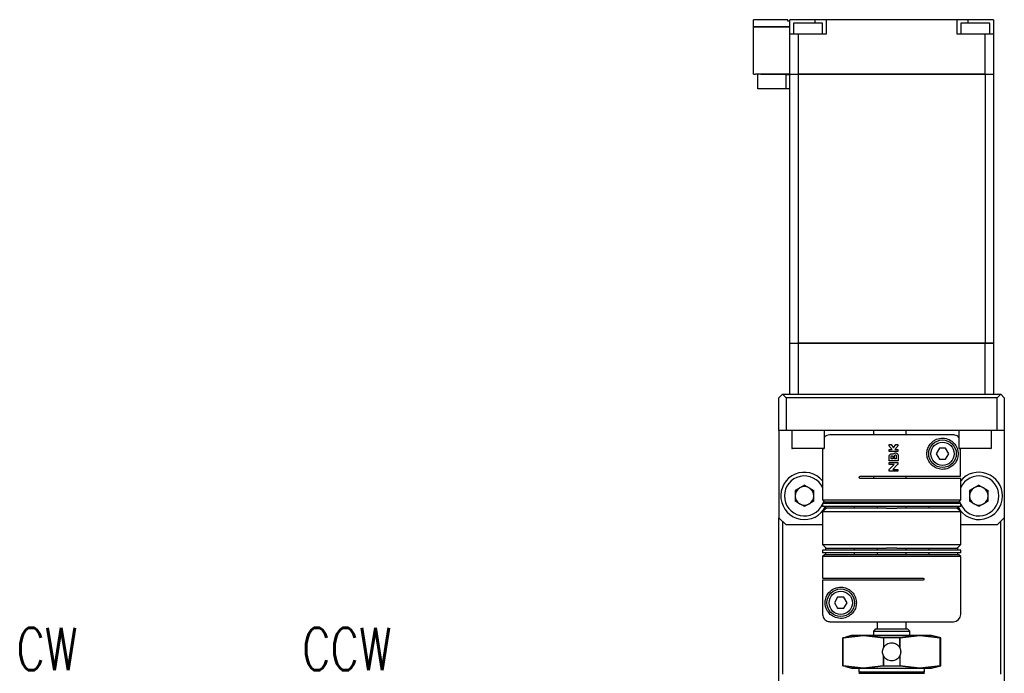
# Model space of a CAD drawing. Header units: millimetres. Extents: x 0 to 354, y -2 to 231.
# Tile 6 of 13: x 78 to 146, y 165 to 210. Entities that reach past the tile are written whole.
import ezdxf

# ---------------------------------------------------------------- set-up
doc = ezdxf.new("R2010")
doc.units = ezdxf.units.MM
doc.layers.add('SLD-0', color=7, linetype='Continuous')
doc.styles.add('SLDTEXTSTYLE1', font='TXT', dxfattribs={"width": 0.75, "bigfont": 'bigfont'})

msp = doc.modelspace()

# ---------------------------------------------------------------- linework, layer by layer
at = {"color": 7, "linetype": 'Continuous', "lineweight": 25}
for p, q in [((128.86273474, 209.85966979), (128.86273474, 210.35966979)), ((129.00227127, 210.35966979), (128.86273474, 210.35966979)), ((131.21273474, 210.35966979), (129.00227127, 210.35966979)), ((131.21273474, 210.25966979), (131.21273474, 210.35966979)), ((131.36273474, 210.25966979), (131.21273474, 210.25966979)), ((131.36273474, 209.35966979), (131.36273474, 210.35966979)), ((133.11273474, 210.35966979), (131.36273474, 210.35966979)), ((131.61273474, 210.10966979), (131.61273474, 209.35966979)), ((133.61273474, 210.10966979), (131.61273474, 210.10966979)), ((133.11273474, 210.10966979), (133.11273474, 210.35966979)), ((133.86273474, 210.35966979), (133.11273474, 210.35966979)), ((133.61273474, 209.35966979), (133.61273474, 210.10966979)), ((133.86273474, 210.35966979), (133.86273474, 209.35966979)), ((142.86273474, 210.35966979), (133.86273474, 210.35966979)), ((142.86273474, 209.35966979), (142.86273474, 210.35966979)), ((143.61273474, 210.35966979), (142.86273474, 210.35966979)), ((143.11273474, 210.10966979), (143.11273474, 209.35966979)), ((145.11273474, 210.10966979), (143.11273474, 210.10966979)), ((143.61273474, 210.35966979), (143.61273474, 210.10966979)), ((145.36273474, 210.35966979), (143.61273474, 210.35966979)), ((145.11273474, 209.35966979), (145.11273474, 210.10966979)), ((145.36273474, 210.35966979), (145.36273474, 209.35966979)), ((129.00227127, 209.85966979), (128.86273474, 209.85966979)), ((128.86273474, 206.60966979), (128.86273474, 209.83466979)), ((129.00227127, 209.83466979), (128.86273474, 209.83466979)), ((128.88773474, 209.85966979), (128.88773474, 209.83466979)), ((131.36273474, 209.85966979), (129.00227127, 209.85966979)), ((131.36273474, 209.83466979), (129.00227127, 209.83466979)), ((131.36273474, 206.60966979), (131.36273474, 209.35966979)), ((131.94011845, 209.35966979), (131.36273474, 209.35966979)), ((131.94011845, 209.35966979), (131.94011845, 206.60966979)), ((133.86273474, 209.35966979), (131.94011845, 209.35966979)), ((144.78535103, 209.35966979), (142.86273474, 209.35966979)), ((144.78535103, 206.60966979), (144.78535103, 209.35966979)), ((145.36273474, 209.35966979), (144.78535103, 209.35966979)), ((145.36273474, 209.35966979), (145.36273474, 206.60966979)), ((128.86273474, 206.60966979), (129.00227127, 206.60966979)), ((131.36273474, 206.60966979), (129.00227127, 206.60966979)), ((129.16273474, 205.60966979), (129.16273474, 206.60966979)), ((129.36273474, 206.60966979), (129.36273474, 206.58466979)), ((131.11273474, 206.58466979), (129.36273474, 206.58466979)), ((131.11273474, 205.60966979), (131.11273474, 206.58466979)), ((131.11273474, 206.58466979), (131.36273474, 206.58466979)), ((131.36273474, 206.60966979), (131.94011845, 206.60966979)), ((131.36273474, 188.10966979), (131.36273474, 206.58466979)), ((131.94011845, 206.58466979), (131.36273474, 206.58466979)), ((131.36773474, 206.60966979), (131.36773474, 206.58466979)), ((144.78535103, 206.60966979), (131.94011845, 206.60966979)), ((131.94011845, 206.58466979), (131.94011845, 188.10966979)), ((144.78535103, 206.58466979), (131.94011845, 206.58466979)), ((131.94206499, 206.58466979), (131.94206499, 206.60966979)), ((144.78340448, 206.60966979), (144.78340448, 206.58466979)), ((144.78535103, 206.60966979), (145.36273474, 206.60966979)), ((144.78535103, 206.58466979), (144.78535103, 188.10966979)), ((145.36273474, 206.58466979), (144.78535103, 206.58466979)), ((145.35773474, 206.58466979), (145.35773474, 206.60966979)), ((145.36273474, 206.58466979), (145.36273474, 188.10966979)), ((131.11273474, 205.60966979), (129.16273474, 205.60966979)), ((131.36273474, 205.60966979), (131.11273474, 205.60966979)), ((131.36273474, 188.10966979), (131.94011845, 188.10966979)), ((131.36273474, 184.60966979), (131.36273474, 188.08466979)), ((131.94011845, 188.08466979), (131.36273474, 188.08466979)), ((131.36773474, 188.10966979), (131.36773474, 188.08466979)), ((144.78535103, 188.10966979), (131.94011845, 188.10966979)), ((131.94011845, 188.08466979), (131.94011845, 184.60966979)), ((144.78535103, 188.08466979), (131.94011845, 188.08466979)), ((131.94206499, 188.08466979), (131.94206499, 188.10966979)), ((144.78340448, 188.10966979), (144.78340448, 188.08466979)), ((145.36273474, 188.10966979), (144.78535103, 188.10966979)), ((144.78535103, 184.60966979), (144.78535103, 188.08466979)), ((145.36273474, 188.08466979), (144.78535103, 188.08466979)), ((145.35773474, 188.08466979), (145.35773474, 188.10966979)), ((145.36273474, 188.08466979), (145.36273474, 184.60966979)), ((130.61273474, 184.35966979), (130.86273474, 184.60966979)), ((130.61273474, 182.10966979), (130.61273474, 184.35966979)), ((130.86273474, 184.60966979), (131.11273474, 184.35966979)), ((130.86273474, 184.60966979), (145.86273474, 184.60966979)), ((131.11273474, 184.35966979), (131.11273474, 182.10966979)), ((145.61273474, 184.35966979), (131.11273474, 184.35966979)), ((131.94011845, 184.60966979), (144.78535103, 184.60966979)), ((145.61273474, 184.35966979), (145.86273474, 184.60966979)), ((145.61273474, 182.10966979), (145.61273474, 184.35966979)), ((145.86273474, 184.60966979), (146.11273474, 184.35966979)), ((146.11273474, 184.35966979), (146.11273474, 182.10966979)), ((131.11273474, 182.10966979), (130.61273474, 182.10966979)), ((130.61273474, 182.10966979), (130.61273474, 176.10966979)), ((145.61273474, 182.10966979), (131.11273474, 182.10966979)), ((131.48773474, 182.10966979), (131.48773474, 180.92216979)), ((133.73773474, 180.92216979), (133.73773474, 182.10966979)), ((137.11273474, 182.10966979), (137.11273474, 181.80966979)), ((139.36273474, 181.80966979), (139.36273474, 182.10966979)), ((142.98773474, 182.10966979), (142.98773474, 180.92216979)), ((145.23773474, 180.92216979), (145.23773474, 182.10966979)), ((146.11273474, 182.10966979), (145.61273474, 182.10966979)), ((146.11273474, 182.10966979), (146.11273474, 176.10966979)), ((132.61273474, 180.85966979), (131.55023474, 180.85966979)), ((133.67523474, 180.85966979), (132.61273474, 180.85966979)), ((133.61273474, 180.85966979), (133.61273474, 177.33466979)), ((138.19373474, 181.14366979), (138.32373474, 181.14366979)), ((138.19373474, 181.09676871), (138.19373474, 181.14366979)), ((138.39306807, 180.79266979), (138.22056591, 181.01767261)), ((138.32373474, 181.14366979), (138.49273474, 180.92323501)), ((138.49273474, 180.92323501), (138.66173474, 181.14366979)), ((138.76490356, 181.01767261), (138.5924014, 180.79266979)), ((138.66173474, 181.14366979), (138.79173474, 181.14366979)), ((138.79173474, 181.14366979), (138.79173474, 181.09676871)), ((141.64622839, 180.88466979), (141.42972204, 180.50966979)), ((142.07924109, 180.88466979), (141.64622839, 180.88466979)), ((142.29574744, 180.50966979), (142.07924109, 180.88466979)), ((144.11273474, 180.85966979), (143.05023474, 180.85966979)), ((143.11036573, 178.95966979), (143.11036573, 180.85966979)), ((145.17523474, 180.85966979), (144.11273474, 180.85966979)), ((138.19373474, 180.79266979), (138.39306807, 180.79266979)), ((138.19373474, 180.66266979), (138.19373474, 180.79266979)), ((138.79173474, 180.66266979), (138.19373474, 180.66266979)), ((138.19373474, 180.01866979), (138.19373474, 180.31766979)), ((138.32373474, 180.14866979), (138.32373474, 180.31766979)), ((138.44073474, 180.14866979), (138.32373474, 180.14866979)), ((138.44073474, 180.31766979), (138.44073474, 180.14866979)), ((138.57073474, 180.14866979), (138.57073474, 180.38266979)), ((138.67473474, 180.14866979), (138.57073474, 180.14866979)), ((138.5924014, 180.79266979), (138.79173474, 180.79266979)), ((138.67473474, 180.38266979), (138.67473474, 180.14866979)), ((138.79173474, 180.79266979), (138.79173474, 180.66266979)), ((138.80473474, 180.38266979), (138.80473474, 180.01866979)), ((141.42972204, 180.50966979), (141.64622839, 180.13466979)), ((142.07924109, 180.13466979), (142.29574744, 180.50966979)), ((138.80473474, 180.01866979), (138.19373474, 180.01866979)), ((138.19373474, 179.90366979), (138.79173474, 179.90366979)), ((138.19373474, 179.77366979), (138.19373474, 179.90366979)), ((138.53173474, 179.77366979), (138.19373474, 179.77366979)), ((138.23181086, 179.47374591), (138.53173474, 179.77366979)), ((138.75365862, 179.73559367), (138.45373474, 179.43566979)), ((138.79173474, 179.90366979), (138.79173474, 179.82751755)), ((141.64622839, 180.13466979), (142.07924109, 180.13466979)), ((136.21273474, 178.95966979), (143.11036573, 178.95966979)), ((143.11273474, 178.80966979), (136.21273474, 178.80966979)), ((137.11273474, 178.95966979), (137.11273474, 178.80966979)), ((138.19373474, 179.30566979), (138.19373474, 179.38182203)), ((138.79173474, 179.30566979), (138.19373474, 179.30566979)), ((138.45373474, 179.43566979), (138.79173474, 179.43566979)), ((138.79173474, 179.43566979), (138.79173474, 179.30566979)), ((139.36273474, 178.80966979), (139.36273474, 178.95966979)), ((143.11273474, 177.33466979), (143.11273474, 178.80966979)), ((132.36273474, 178.34867813), (131.72273474, 177.97917396)), ((132.36273474, 178.34867813), (133.00273474, 177.97917396)), ((144.36273474, 178.34867813), (143.72273474, 177.97917396)), ((144.36273474, 178.34867813), (145.00273474, 177.97917396)), ((131.72273474, 177.97917396), (131.72273474, 177.24016562)), ((133.00273474, 177.24016562), (133.00273474, 177.97917396)), ((143.72273474, 177.97917396), (143.72273474, 177.24016562)), ((145.00273474, 177.24016562), (145.00273474, 177.97917396)), ((132.36273474, 176.87066145), (131.72273474, 177.24016562)), ((133.00273474, 177.24016562), (132.36273474, 176.87066145)), ((133.61273474, 177.33466979), (133.73773474, 177.20966979)), ((133.61273474, 177.33466979), (143.11273474, 177.33466979)), ((133.61273474, 177.08466979), (133.61273474, 176.88466979)), ((143.11273474, 177.08466979), (133.61273474, 177.08466979)), ((143.11273474, 176.88466979), (133.61273474, 176.88466979)), ((133.86273474, 176.75966979), (133.61273474, 176.50966979)), ((133.73773474, 177.20966979), (142.98773474, 177.20966979)), ((133.81273474, 177.20966979), (133.81273474, 177.08466979)), ((133.81273474, 176.88466979), (133.81273474, 176.75966979)), ((133.81273474, 176.75966979), (133.87646713, 176.75966979)), ((138.01144715, 176.75966979), (133.87646713, 176.75966979)), ((135.81273474, 177.08466979), (135.81273474, 177.20966979)), ((135.81273474, 176.75966979), (135.81273474, 176.88466979)), ((137.11273474, 177.20966979), (137.11273474, 177.10966979)), ((137.11273474, 177.10966979), (137.36273474, 177.10966979)), ((137.36273474, 177.20966979), (137.36273474, 177.08466979)), ((137.36273474, 176.88466979), (137.36273474, 176.75966979)), ((138.01144715, 176.75966979), (138.71402233, 176.75966979)), ((142.84900234, 176.75966979), (138.71402233, 176.75966979)), ((139.36273474, 177.08466979), (139.36273474, 177.20966979)), ((139.36273474, 177.10966979), (139.36273474, 177.20966979)), ((139.36273474, 176.75966979), (139.36273474, 176.88466979)), ((140.91273474, 177.20966979), (140.91273474, 177.08466979)), ((140.91273474, 176.88466979), (140.91273474, 176.75966979)), ((142.84900234, 176.75966979), (142.91273474, 176.75966979)), ((143.11273474, 176.50966979), (142.86273474, 176.75966979)), ((142.91273474, 177.08466979), (142.91273474, 177.20966979)), ((142.91273474, 176.75966979), (142.91273474, 176.88466979)), ((142.98773474, 177.20966979), (143.11273474, 177.33466979)), ((143.09190824, 177.08466979), (143.03401167, 177.25594672)), ((143.11273474, 176.88466979), (143.11273474, 177.08466979)), ((144.36273474, 176.87066145), (143.72273474, 177.24016562)), ((145.00273474, 177.24016562), (144.36273474, 176.87066145)), ((130.61273474, 176.10966979), (131.11273474, 175.60966979)), ((130.61273474, 155.85966979), (130.61273474, 176.10966979)), ((133.61273474, 176.50966979), (133.61273474, 174.25966979)), ((143.11273474, 176.50966979), (133.61273474, 176.50966979)), ((143.11273474, 174.25966979), (143.11273474, 176.50966979)), ((145.61273474, 175.60966979), (146.11273474, 176.10966979)), ((146.11273474, 176.10966979), (146.11273474, 145.10966979)), ((130.86273474, 175.85966979), (130.86273474, 165.35966979)), ((133.61273474, 175.60966979), (131.11273474, 175.60966979)), ((145.61273474, 175.60966979), (143.11273474, 175.60966979)), ((145.86273474, 165.35966979), (145.86273474, 175.85966979)), ((133.61273474, 174.25966979), (133.86273474, 174.00966979)), ((133.61273474, 174.25966979), (143.11273474, 174.25966979)), ((142.86273474, 174.00966979), (143.11273474, 174.25966979)), ((133.61273474, 173.88466979), (133.61273474, 173.68466979)), ((143.11273474, 173.88466979), (133.61273474, 173.88466979)), ((143.11273474, 173.68466979), (133.61273474, 173.68466979)), ((133.73773474, 173.55966979), (133.61273474, 173.43466979)), ((133.61273474, 173.43466979), (133.61273474, 171.95966979)), ((143.11273474, 173.43466979), (133.61273474, 173.43466979)), ((142.98773474, 173.55966979), (133.73773474, 173.55966979)), ((133.81273474, 174.00966979), (133.81273474, 173.88466979)), ((133.81273474, 174.00966979), (133.87646713, 174.00966979)), ((133.81273474, 173.68466979), (133.81273474, 173.55966979)), ((133.87646713, 174.00966979), (138.01144715, 174.00966979)), ((135.81273474, 173.88466979), (135.81273474, 174.00966979)), ((135.81273474, 173.55966979), (135.81273474, 173.68466979)), ((137.36273474, 174.00966979), (137.36273474, 173.88466979)), ((137.36273474, 173.68466979), (137.36273474, 173.55966979)), ((138.71402233, 174.00966979), (138.01144715, 174.00966979)), ((138.71402233, 174.00966979), (142.84900234, 174.00966979)), ((139.36273474, 173.88466979), (139.36273474, 174.00966979)), ((139.36273474, 173.55966979), (139.36273474, 173.68466979)), ((140.91273474, 174.00966979), (140.91273474, 173.88466979)), ((140.91273474, 173.68466979), (140.91273474, 173.55966979)), ((142.91273474, 174.00966979), (142.84900234, 174.00966979)), ((142.91273474, 173.88466979), (142.91273474, 174.00966979)), ((142.91273474, 173.55966979), (142.91273474, 173.68466979)), ((143.11273474, 173.43466979), (142.98773474, 173.55966979)), ((143.11273474, 173.68466979), (143.11273474, 173.88466979)), ((143.11273474, 169.45966979), (143.11273474, 173.43466979)), ((133.61273474, 171.95966979), (140.51273474, 171.95966979)), ((133.61510375, 171.80966979), (133.61510375, 169.45966979)), ((140.51273474, 171.80966979), (133.61510375, 171.80966979)), ((134.64622839, 170.63466979), (134.42972204, 170.25966979)), ((134.42972204, 170.25966979), (134.64622839, 169.88466979)), ((135.07924109, 170.63466979), (134.64622839, 170.63466979)), ((135.29574744, 170.25966979), (135.07924109, 170.63466979)), ((135.07924109, 169.88466979), (135.29574744, 170.25966979)), ((134.64622839, 169.88466979), (135.07924109, 169.88466979)), ((137.36273474, 168.95966979), (137.36273474, 168.45966979)), ((139.36273474, 168.45966979), (139.36273474, 168.95966979)), ((135.03469461, 167.84220154), (136.41819109, 168.00966979)), ((136.41819109, 168.00966979), (135.03469461, 167.84220154)), ((135.61273474, 168.00966979), (135.19991357, 167.89905469)), ((136.41819109, 168.00966979), (135.61273474, 168.00966979)), ((137.80168757, 167.84220154), (136.41819109, 168.00966979)), ((140.30727839, 168.00966979), (136.41819109, 168.00966979)), ((136.41819109, 168.00966979), (137.80168757, 167.84220154)), ((137.26273474, 168.45966979), (137.11273474, 168.30966979)), ((137.11273474, 168.30966979), (137.11273474, 168.00966979)), ((137.11273474, 168.30966979), (138.36273474, 168.30966979)), ((137.26273474, 168.45966979), (138.36273474, 168.45966979)), ((138.36273474, 168.45966979), (139.46273474, 168.45966979)), ((138.36273474, 168.30966979), (139.61273474, 168.30966979)), ((140.30727839, 168.00966979), (138.92378191, 167.84220154)), ((138.92378191, 167.84220154), (140.30727839, 168.00966979)), ((139.61273474, 168.30966979), (139.46273474, 168.45966979)), ((139.61273474, 168.00966979), (139.61273474, 168.30966979)), ((141.69077486, 167.84220154), (140.30727839, 168.00966979)), ((141.11273474, 168.00966979), (140.30727839, 168.00966979)), ((140.30727839, 168.00966979), (141.69077486, 167.84220154)), ((141.73773474, 167.84220154), (141.11273474, 168.00966979)), ((134.98773474, 167.84220154), (134.98773474, 165.92713803)), ((134.98773474, 167.84220154), (135.03469461, 167.84220154)), ((135.03469461, 165.92713803), (135.03469461, 167.84220154)), ((138.92378191, 167.84220154), (137.80168757, 167.84220154)), ((137.80168757, 167.84220154), (137.80168757, 167.16008052)), ((138.92374088, 167.16005971), (138.92378191, 167.84220154)), ((138.92378191, 167.84220154), (138.92378191, 167.16008052)), ((141.69077486, 165.92713803), (141.69077486, 167.84220154)), ((141.69077486, 167.84220154), (141.73773474, 167.84220154)), ((141.73773474, 165.92713803), (141.73773474, 167.84220154)), ((137.8017286, 166.60927987), (137.80168757, 165.92713803)), ((137.80168757, 165.92713803), (137.80168757, 166.60925906)), ((138.92378191, 166.60925906), (138.92378191, 165.92713803)), ((135.03469461, 165.92713803), (134.98773474, 165.92713803)), ((136.41819109, 165.75966979), (135.03469461, 165.92713803)), ((135.03469461, 165.92713803), (136.41819109, 165.75966979)), ((136.41819109, 165.75966979), (137.80168757, 165.92713803)), ((137.80168757, 165.92713803), (136.41819109, 165.75966979)), ((137.80168757, 165.92713803), (138.92378191, 165.92713803)), ((138.92378191, 165.92713803), (140.30727839, 165.75966979)), ((140.30727839, 165.75966979), (138.92378191, 165.92713803)), ((140.30727839, 165.75966979), (141.69077486, 165.92713803)), ((141.69077486, 165.92713803), (140.30727839, 165.75966979)), ((141.11273474, 165.75966979), (141.73773474, 165.92713803)), ((141.73773474, 165.92713803), (141.69077486, 165.92713803)), ((135.19991357, 165.87028489), (135.61273474, 165.75966979)), ((135.61273474, 165.75966979), (136.41819109, 165.75966979)), ((136.11273474, 165.75966979), (136.11273474, 165.50966979)), ((136.21273474, 165.50966979), (136.11273474, 165.40966979)), ((136.11273474, 165.50966979), (140.61273474, 165.50966979)), ((136.11273474, 165.40966979), (140.61273474, 165.40966979)), ((136.11278526, 165.50966979), (140.61273474, 165.50966979)), ((136.41819109, 165.75966979), (140.30727839, 165.75966979)), ((140.30727839, 165.75966979), (141.11273474, 165.75966979)), ((140.61273474, 165.40966979), (140.51273474, 165.50966979)), ((140.61273474, 165.50966979), (140.61273474, 165.75966979))]:
    msp.add_line(p, q, dxfattribs=at)
at = {"color": 7, "linetype": 'Continuous', "lineweight": 25, "flags": 128}
msp.add_lwpolyline([(133.69145781, 177.25594672), (133.67664735, 177.20438142), (133.63356124, 177.08466979)], dxfattribs=at)
at = {"color": 7, "linetype": 'Continuous', "lineweight": 25}
for centre, radius in [((141.86273474, 180.50966979), 0.95), ((141.86273474, 180.50966979), 0.8), ((134.86273474, 170.25966979), 0.95), ((134.86273474, 170.25966979), 0.8)]:
    msp.add_circle(centre, radius, dxfattribs=at)
for centre, radius, start, end in [((134.11273474, 181.30966979), 0.5, 90, 138.5903778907), ((131.55023474, 180.92216979), 0.0625, 180, 270), ((133.67523474, 180.92216979), 0.0625, 270, 0), ((143.05023474, 180.92216979), 0.0625, 180, 270), ((145.17523474, 180.92216979), 0.0625, 270, 0), ((132.36273474, 177.60966979), 1.625, 39.7151372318, 333.5028148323), ((132.36273474, 177.60966979), 1.375, 24.6199773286, 335.3800226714), ((144.36273474, 177.60966979), 1.625, 0, 140.2848627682), ((144.36273474, 177.60966979), 1.375, 0, 155.3800226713), ((132.36273474, 177.60966979), 0.64, 120, 180), ((132.36273474, 177.60966979), 0.64, 60, 120), ((132.36273474, 177.60966979), 0.64, 0, 60), ((144.36273474, 177.60966979), 0.64, 120, 180), ((144.36273474, 177.60966979), 0.64, 60, 120), ((144.36273474, 177.60966979), 0.64, 0, 60), ((132.36273474, 177.60966979), 0.64, 180, 240), ((132.36273474, 177.60966979), 0.64, 300, 0), ((144.36273474, 177.60966979), 1.625, 206.4971851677, 0), ((144.36273474, 177.60966979), 1.375, 204.6199773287, 0), ((144.36273474, 177.60966979), 0.64, 180, 240), ((144.36273474, 177.60966979), 0.64, 300, 0), ((132.36273474, 177.60966979), 0.64, 240, 300), ((144.36273474, 177.60966979), 0.64, 240, 300), ((142.61273474, 169.45966979), 0.5, 270, 0)]:
    msp.add_arc(centre, radius, start, end, dxfattribs=at)
for points, knots in [([(142.61008685, 181.80966979), (142.58751199, 181.80966979), (142.54104129, 181.80966979), (142.28193606, 181.80966979), (141.87189776, 181.80966979), (141.30750568, 181.80966979), (140.62286942, 181.80966979), (139.86151016, 181.80966979), (139.07364428, 181.80966979), (138.28731144, 181.80966979), (137.50349646, 181.80966979), (136.72350321, 181.80966979), (135.9757724, 181.80966979), (135.31020571, 181.80966979), (134.76931386, 181.80966979), (134.38567002, 181.80966979), (134.15409334, 181.80966979), (134.12625718, 181.80966979), (134.11273474, 181.80966979)], [0, 0, 0, 0, 0.0583533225, 0.1201212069, 0.1843953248, 0.25, 0.3156046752, 0.3798787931, 0.4416466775, 0.5, 0.5583533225, 0.6201212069, 0.6843953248, 0.75, 0.8156046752, 0.8798787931, 0.9416466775, 1, 1, 1, 1]), ([(141.14466441, 181.30966979), (141.21585389, 181.36346561), (141.42476388, 181.5213328), (141.77241325, 181.60616193), (142.23739785, 181.55927257), (142.46925686, 181.39074771), (142.58080507, 181.30966979)], [0, 0, 0, 0, 0.1409093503, 0.4135072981, 0.7178362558, 1, 1, 1, 1]), ([(142.98773474, 181.63356619), (142.95233629, 181.66949638), (142.87738723, 181.74557128), (142.73973301, 181.80076545), (142.64695868, 181.80713737), (142.61008685, 181.80966979)], [0, 0, 0, 0, 0.350356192, 0.7418083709, 1, 1, 1, 1]), ([(138.22056591, 181.01767261), (138.21262078, 181.03015132), (138.19720899, 181.05435729), (138.1948686, 181.08292722), (138.19373474, 181.09676871)], [0, 0, 0, 0, 0.5155224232, 1, 1, 1, 1]), ([(138.79173474, 181.09676871), (138.79045254, 181.08206785), (138.78795781, 181.05346498), (138.77244389, 181.02937917), (138.76490356, 181.01767261)], [0, 0, 0, 0, 0.5139642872, 1, 1, 1, 1]), ([(142.58080507, 181.30966979), (142.66852513, 181.21501629), (142.80010323, 181.07303818), (142.89369682, 180.83275963), (142.92793232, 180.67024691), (142.93967951, 180.54648902), (142.93596321, 180.41484652), (142.91361114, 180.26351803), (142.82715846, 179.98797878), (142.61010046, 179.69387295), (142.21763649, 179.45830955), (141.76748447, 179.41080779), (141.37540799, 179.52693524), (141.06687394, 179.75584283), (140.85985732, 180.06605418), (140.77406074, 180.41711339), (140.79859598, 180.74777984), (140.91204931, 181.04151668), (141.04582853, 181.21784194), (141.13017039, 181.29620348), (141.14466441, 181.30966979)], [0, 0, 0, 0, 0.0996168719, 0.1494230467, 0.1687992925, 0.1883862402, 0.2057477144, 0.2255227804, 0.262951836, 0.3806889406, 0.5060595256, 0.6053458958, 0.6803547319, 0.7395531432, 0.7991183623, 0.850262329, 0.896843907, 0.9426188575, 0.9901391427, 1, 1, 1, 1]), ([(138.19373474, 180.31766979), (138.19581747, 180.33885899), (138.1999829, 180.38123707), (138.23245608, 180.43764363), (138.28028008, 180.4805374), (138.34004062, 180.50508898), (138.40433666, 180.50846111), (138.44824949, 180.49579647), (138.46916583, 180.48491048), (138.47138761, 180.48375415)], [0, 0, 0, 0, 0.1634155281, 0.3268284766, 0.49030737, 0.65381752, 0.81723773, 0.9805865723, 1, 1, 1, 1]), ([(138.32373474, 180.31766979), (138.32438152, 180.3242479), (138.32567508, 180.33740411), (138.33575904, 180.35491363), (138.3506093, 180.3682244), (138.36915156, 180.37583561), (138.38913538, 180.37688894), (138.40834555, 180.37126769), (138.42462673, 180.35960017), (138.43606867, 180.34321976), (138.44038809, 180.32832235), (138.44066794, 180.31972241), (138.44073474, 180.31766979)], [0, 0, 0, 0, 0.1073692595, 0.2147384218, 0.3221099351, 0.429481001, 0.5368466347, 0.6442108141, 0.7515826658, 0.8589621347, 0.9663372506, 1, 1, 1, 1]), ([(138.47138761, 180.48375415), (138.48442244, 180.49964945), (138.51049202, 180.53143994), (138.56679032, 180.55930572), (138.62815686, 180.56810469), (138.6892503, 180.5558119), (138.74289974, 180.52401938), (138.78274198, 180.47622799), (138.8022519, 180.42618713), (138.80407602, 180.39421536), (138.80473474, 180.38266979)], [0, 0, 0, 0, 0.1319570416, 0.2639131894, 0.3959038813, 0.5280778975, 0.6605116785, 0.793030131, 0.9252595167, 1, 1, 1, 1]), ([(138.57073474, 180.38266979), (138.57130883, 180.38851263), (138.57245701, 180.40019824), (138.58140655, 180.41575179), (138.59458702, 180.42758262), (138.61105409, 180.4343608), (138.62882032, 180.43531609), (138.64591767, 180.43032869), (138.66041473, 180.41994757), (138.67059487, 180.40536843), (138.67442861, 180.39212181), (138.67467594, 180.38448536), (138.67473474, 180.38266979)], [0, 0, 0, 0, 0.1072092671, 0.2144172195, 0.3216641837, 0.4290116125, 0.5364895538, 0.6440800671, 0.7516976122, 0.8592128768, 0.9665278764, 1, 1, 1, 1]), ([(138.19373474, 179.38182203), (138.19517953, 179.39641069), (138.19806909, 179.42558781), (138.21536353, 179.4560826), (138.22853817, 179.47023127), (138.23181086, 179.47374591)], [0, 0, 0, 0, 0.4290943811, 0.8581826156, 1, 1, 1, 1]), ([(138.79173474, 179.82751755), (138.79029614, 179.81296426), (138.78741905, 179.7838588), (138.77017217, 179.75334874), (138.75698672, 179.73917199), (138.75365862, 179.73559367)], [0, 0, 0, 0, 0.4278029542, 0.8555732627, 1, 1, 1, 1]), ([(136.21273474, 178.80966979), (136.20343541, 178.81067114), (136.18481901, 178.81267576), (136.16059777, 178.82837771), (136.143922, 178.85088085), (136.13683524, 178.87631817), (136.13823066, 178.90044689), (136.14634632, 178.92189254), (136.16047372, 178.94012715), (136.18041428, 178.95382414), (136.19895808, 178.9592211), (136.21011033, 178.95958432), (136.21273474, 178.95966979)], [0, 0, 0, 0, 0.1249511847, 0.2501408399, 0.3673535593, 0.4704304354, 0.5627662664, 0.6522688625, 0.7461700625, 0.8495498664, 0.9645953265, 1, 1, 1, 1]), ([(134.14466441, 169.45966979), (134.05694434, 169.55432329), (133.92536624, 169.6963014), (133.83177266, 169.93657995), (133.79753716, 170.09909267), (133.78578997, 170.22285056), (133.78950626, 170.35449306), (133.81185833, 170.50582154), (133.89831101, 170.7813608), (134.11536902, 171.07546663), (134.50783298, 171.31103003), (134.95798501, 171.35853179), (135.35006149, 171.24240434), (135.65859553, 171.01349675), (135.86561216, 170.7032854), (135.95140874, 170.35222619), (135.92687349, 170.02155974), (135.81342016, 169.7278229), (135.67964094, 169.55149764), (135.59529908, 169.4731361), (135.58080507, 169.45966979)], [0, 0, 0, 0, 0.0996168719, 0.1494230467, 0.1687992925, 0.1883862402, 0.2057477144, 0.2255227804, 0.262951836, 0.3806889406, 0.5060595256, 0.6053458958, 0.6803547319, 0.7395531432, 0.7991183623, 0.850262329, 0.896843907, 0.9426188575, 0.9901391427, 1, 1, 1, 1]), ([(140.51273474, 171.95966979), (140.52203406, 171.95866844), (140.54065047, 171.95666382), (140.56487171, 171.94096187), (140.58154747, 171.91845873), (140.58863424, 171.89302141), (140.58723881, 171.86889268), (140.57912315, 171.84744704), (140.56499575, 171.82921242), (140.54505519, 171.81551544), (140.5265114, 171.81011848), (140.51535914, 171.80975526), (140.51273474, 171.80966979)], [0, 0, 0, 0, 0.1249511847, 0.2501408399, 0.3673535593, 0.4704304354, 0.5627662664, 0.6522688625, 0.7461700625, 0.8495498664, 0.9645953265, 1, 1, 1, 1]), ([(133.61510375, 169.45966979), (133.62062972, 169.40347929), (133.63168163, 169.29109869), (133.71786184, 169.14131169), (133.84471134, 169.02823565), (133.98538919, 168.96823463), (134.07841203, 168.96210566), (134.11538262, 168.95966979)], [0, 0, 0, 0, 0.2145504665, 0.4290993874, 0.6436934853, 0.8583910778, 1, 1, 1, 1]), ([(135.58080507, 169.45966979), (135.50961558, 169.40587397), (135.30070559, 169.24800678), (134.95305623, 169.16317765), (134.48807163, 169.210067), (134.25621261, 169.37859187), (134.14466441, 169.45966979)], [0, 0, 0, 0, 0.1409093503, 0.4135072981, 0.7178362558, 1, 1, 1, 1]), ([(134.11538262, 168.95966979), (134.13795748, 168.95966979), (134.18442818, 168.95966979), (134.44353341, 168.95966979), (134.85357171, 168.95966979), (135.41796379, 168.95966979), (136.10260006, 168.95966979), (136.86395931, 168.95966979), (137.6518252, 168.95966979), (138.43815804, 168.95966979), (139.22197302, 168.95966979), (140.00196627, 168.95966979), (140.74969707, 168.95966979), (141.41526377, 168.95966979), (141.95615562, 168.95966979), (142.33979946, 168.95966979), (142.57137614, 168.95966979), (142.5992123, 168.95966979), (142.61273474, 168.95966979)], [0, 0, 0, 0, 0.0583533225, 0.1201212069, 0.1843953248, 0.25, 0.3156046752, 0.3798787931, 0.4416466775, 0.5, 0.5583533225, 0.6201212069, 0.6843953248, 0.75, 0.8156046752, 0.8798787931, 0.9416466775, 1, 1, 1, 1]), ([(135.61276257, 168.00966979), (135.62411666, 168.00966979), (135.6465942, 168.00966979), (135.87223652, 168.00966979), (136.37031765, 168.00966979), (137.11143476, 168.00966979), (137.79902744, 168.00966979), (138.36275269, 168.00966979), (138.92637097, 168.00966979), (139.61436714, 168.00966979), (140.35269756, 168.00966979), (140.86045142, 168.00966979), (141.06524148, 168.00966979), (141.13218475, 168.00966979), (141.11271619, 168.00966979), (141.11270691, 168.00966979)], [0, 0, 0, 0, 0.065788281, 0.1302401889, 0.2499686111, 0.3696970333, 0.4341489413, 0.4999686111, 0.565788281, 0.6302401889, 0.7499686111, 0.8696970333, 0.9341489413, 0.9999686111, 1, 1, 1, 1]), ([(137.80168709, 167.16007954), (137.83156817, 167.21027539), (137.89081615, 167.30980334), (138.03004173, 167.4226462), (138.19066679, 167.49645384), (138.3077032, 167.50544301), (138.36273474, 167.50966979)], [0, 0, 0, 0, 0.2508224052, 0.4973287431, 0.7636396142, 1, 1, 1, 1]), ([(137.80168757, 167.16008052), (137.83115003, 167.20994024), (137.89009738, 167.30969763), (138.02758936, 167.42036588), (138.18778069, 167.49550785), (138.30487384, 167.50498615), (138.36273474, 167.50966979)], [0, 0, 0, 0, 0.2485993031, 0.4973878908, 0.751637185, 1, 1, 1, 1]), ([(138.36273474, 167.50966979), (138.41776386, 167.50544336), (138.5348002, 167.49645455), (138.69542593, 167.42264773), (138.83465299, 167.30980354), (138.89390076, 167.21027638), (138.92378161, 167.16008113)], [0, 0, 0, 0, 0.236350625, 0.5026722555, 0.7491791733, 1, 1, 1, 1]), ([(138.36273474, 167.50966979), (138.42059611, 167.50498656), (138.53769024, 167.49550912), (138.69788998, 167.42035334), (138.8354053, 167.30970449), (138.89430918, 167.20991843), (138.92374088, 167.16005971)], [0, 0, 0, 0, 0.2483639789, 0.5026144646, 0.75147823, 1, 1, 1, 1]), ([(137.80168757, 166.60925906), (137.78349738, 166.65268451), (137.74794447, 166.73756001), (137.73276458, 166.88462107), (137.74788946, 167.03175221), (137.78346743, 167.11661877), (137.80168757, 167.16008052)], [0, 0, 0, 0, 0.2558126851, 0.4999886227, 0.7439348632, 1, 1, 1, 1]), ([(137.80168726, 166.60925967), (137.78346523, 166.65305687), (137.7481527, 166.7379316), (137.73773503, 166.8373503), (137.73773444, 166.93197999), (137.74815057, 167.03140068), (137.78346373, 167.1162784), (137.80168709, 167.16007954)], [0, 0, 0, 0, 0.2580041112, 0.4999869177, 0.5000001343, 0.7419750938, 1, 1, 1, 1]), ([(138.36273474, 166.25966979), (138.30770562, 166.26389622), (138.19066927, 166.27288503), (138.03004355, 166.34669184), (137.89081611, 166.45953633), (137.83156827, 166.55906399), (137.80168726, 166.60925967)], [0, 0, 0, 0, 0.2363501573, 0.5026712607, 0.7491776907, 1, 1, 1, 1]), ([(138.36273474, 166.25966979), (138.30487336, 166.26435302), (138.18777923, 166.27383046), (138.0275795, 166.34898624), (137.89006418, 166.45963509), (137.83116029, 166.55942115), (137.8017286, 166.60927987)], [0, 0, 0, 0, 0.2483639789, 0.5026144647, 0.75147823, 1, 1, 1, 1]), ([(138.92378239, 166.60926004), (138.89390131, 166.55906419), (138.83465333, 166.45953624), (138.69542775, 166.34669338), (138.53480268, 166.27288574), (138.41776627, 166.26389657), (138.36273474, 166.25966979)], [0, 0, 0, 0, 0.2508224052, 0.4973287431, 0.7636396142, 1, 1, 1, 1]), ([(138.92378191, 166.60925906), (138.89431945, 166.55939934), (138.8353721, 166.45964195), (138.69788011, 166.3489737), (138.53768879, 166.27383172), (138.42059563, 166.26435343), (138.36273474, 166.25966979)], [0, 0, 0, 0, 0.2485993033, 0.4973878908, 0.751637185, 1, 1, 1, 1]), ([(138.92378161, 167.16008113), (138.94200389, 167.11621009), (138.97731674, 167.03119264), (138.99277586, 166.88467838), (138.97731996, 166.73815749), (138.94200622, 166.65313587), (138.92378239, 166.60926004)], [0, 0, 0, 0, 0.2580055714, 0.4999875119, 0.7419660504, 1, 1, 1, 1]), ([(138.92378191, 167.16008052), (138.9419721, 167.11665507), (138.97752501, 167.03177957), (138.9927049, 166.88471851), (138.97758002, 166.73758737), (138.94200205, 166.65272081), (138.92378191, 166.60925906)], [0, 0, 0, 0, 0.2558126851, 0.4999886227, 0.7439348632, 1, 1, 1, 1]), ([(135.61276257, 165.75966979), (135.62411666, 165.75966979), (135.6465942, 165.75966979), (135.87223652, 165.75966979), (136.37031765, 165.75966979), (137.11143476, 165.75966979), (137.79902744, 165.75966979), (138.36275269, 165.75966979), (138.92637097, 165.75966979), (139.61436714, 165.75966979), (140.35269756, 165.75966979), (140.86045142, 165.75966979), (141.06524148, 165.75966979), (141.13218475, 165.75966979), (141.11271619, 165.75966979), (141.11270691, 165.75966979)], [0, 0, 0, 0, 0.065788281, 0.1302401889, 0.2499686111, 0.3696970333, 0.4341489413, 0.4999686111, 0.565788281, 0.6302401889, 0.7499686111, 0.8696970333, 0.9341489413, 0.9999686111, 1, 1, 1, 1])]:
    msp.add_open_spline(points, degree=3, knots=knots, dxfattribs=at)

# ---------------------------------------------------------------- texts
at = {"layer": 'SLD-0', "char_height": 2.910416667, "attachment_point": 1, "style": 'SLDTEXTSTYLE1'}
for s, insert in [('CW', (78.16132347, 168.53530017)), ('CCW', (97.80434841, 168.53530017))]:
    msp.add_mtext(s, dxfattribs=dict(at, insert=insert))

doc.saveas('drawing.dxf')
